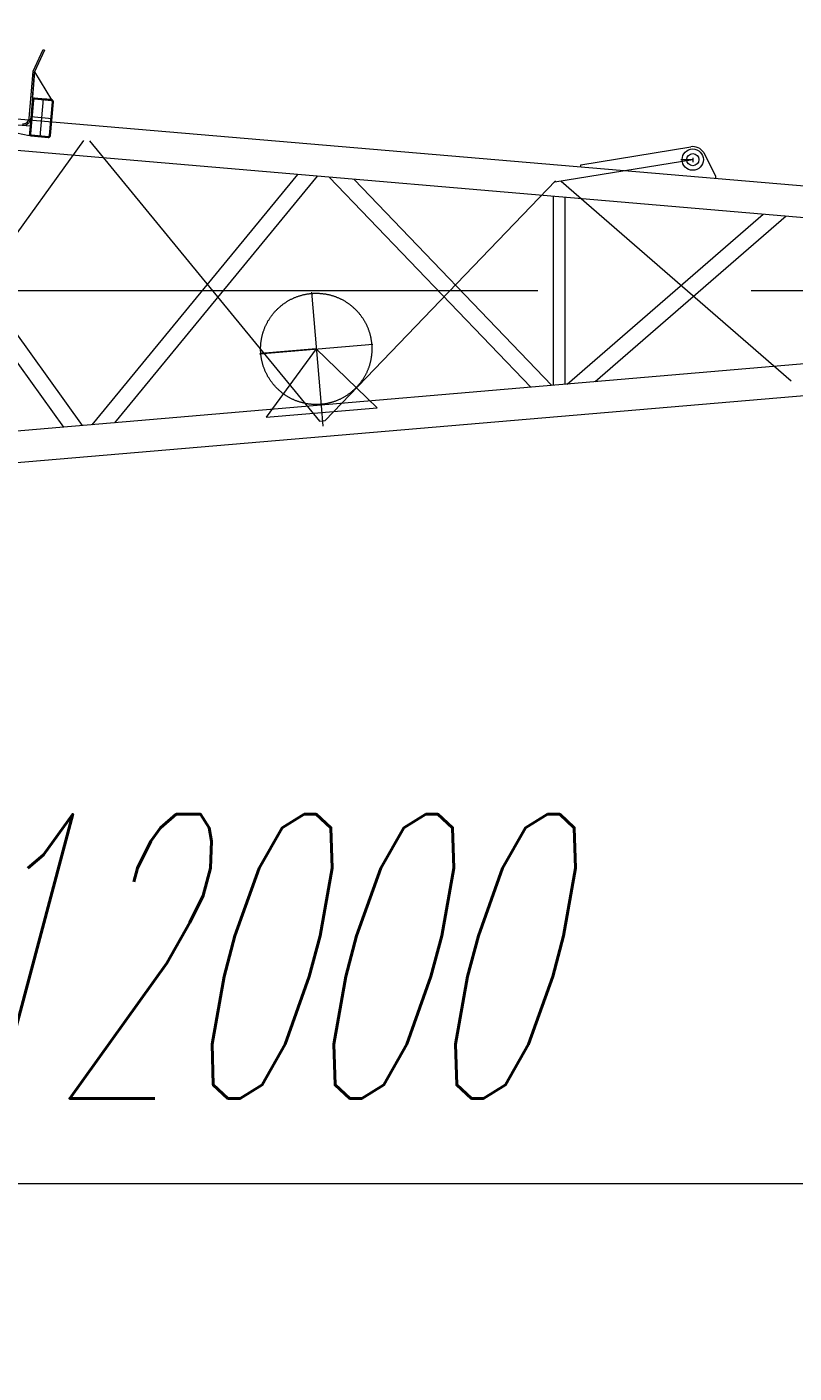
# Model space of a CAD drawing. Extents: x 8365 to 131642, y 1960 to 79602.
# Tile 78 of 121: x 97231 to 100472, y 5900 to 11584. Entities that reach past the tile are written whole.
import ezdxf
from ezdxf.enums import TextEntityAlignment as Align

# ---------------------------------------------------------------- set-up
doc = ezdxf.new("R2010")
doc.units = 0
doc.header["$LTSCALE"] = 100
doc.header["$MEASUREMENT"] = 0
doc.linetypes.add('CENTER', pattern=[50.5, 30, -9, 2.5, -9])
doc.layers.add('1', color=7, linetype='Continuous')
doc.layers.add('11', color=7, linetype='Continuous')
doc.styles.get("Standard").update_dxf_attribs({"font": 'txt', "bigfont": 'bigfont'})
doc.dimstyles.get("Standard").update_dxf_attribs({"dimtxt": 0.18, "dimasz": 0.18, "dimexe": 0.18, "dimexo": 0.0625, "dimgap": 0.09, "dimtad": 0, "dimtih": 1, "dimtoh": 1, "dimdec": 4, "dimzin": 0, "dimdsep": 46, "dimtxsty": 'Standard', "dimcen": 0.09, "dimadec": 0, "dimazin": 0, "dimtfac": 1, "dimtdec": 4, "dimtofl": 0, "dimtmove": 0, "dimatfit": 0, "dimfxl": 1, "dimtolj": 1, "dimtzin": 0, "dimarcsym": 0})

# ---------------------------------------------------------------- blocks, each defined once
blk = doc.blocks.new('*G15')
at = {"layer": '11', "color": 7, "linetype": 'Continuous', "lineweight": 9}
for p, q in [((104148.3, 10601.4), (92632.6, 11584.4)), ((97257.7, 11398), (97300.3, 11488.7)), ((97257.7, 11398), (97300.3, 11488.7)), ((97305.7, 11486.2), (97263.6, 11395.4)), ((97300.3, 11488.7), (97305.7, 11486.2)), ((102500.9, 10608.6), (92427, 11469.1)), ((97240.9, 11199.7), (97257.6, 11395.9)), ((97240.9, 11199.7), (97257.6, 11395.9)), ((97263.6, 11395.4), (97246.9, 11199.2)), ((97254.1, 11284.1), (97263.6, 11395.4)), ((97263.6, 11395.4), (97335.3, 11276.4)), ((97254.1, 11275.1), (97241.3, 11133.7)), ((97258.2, 11274.8), (97245.8, 11133.3)), ((97334.8, 11277.2), (97254.1, 11284.1)), ((97334.4, 11272.3), (97262.7, 11278.9)), ((97334.8, 11276.5), (97263.1, 11283.3)), ((97326.1, 11126.4), (97338.6, 11267.9)), ((97330.2, 11126), (97343, 11267.5)), ((96969.5, 11189.6), (97244.1, 11166.3)), ((97240.5, 11124.7), (96969.5, 11179.7)), ((97244.1, 11166.3), (97240.5, 11124.7)), ((96503.4, 11120.9), (97385, 9894.3)), ((97466.2, 9901.3), (96595.3, 11113.1)), ((97249.5, 11124.7), (97321.2, 11117.8)), ((97249.9, 11128.8), (97321.6, 11122.3)), ((99571.8, 11002.4), (100035.4, 11078.2)), ((100090.5, 11053.6), (100140.6, 10953.9)), ((99571.8, 10992.5), (99571.8, 11002.4)), ((98373.7, 10961.2), (97505, 9904.6)), ((97602.5, 9912.9), (98458.4, 10953.9)), ((98508.2, 10949.7), (99359.7, 10063)), ((99449.4, 10070.7), (98613.9, 10940.6)), ((100140.6, 10953.9), (100140.6, 10944)), ((99454.4, 10868.8), (99454.4, 10071.1)), ((99505.4, 10075.4), (99505.4, 10864.5)), ((99513.9, 10076.2), (100341.5, 10793.1)), ((100438.9, 10784.8), (99632.5, 10086.3)), ((102500.9, 10331.3), (92427, 9470.8)), ((92515.5, 9345.6), (103860.4, 10313.9))]:
    blk.add_line(p, q, dxfattribs=at)
at = {"layer": '11', "color": 7, "linetype": 'CENTER', "lineweight": 9}
for p, q in [((97299, 11280.3), (97285.3, 11120.9)), ((97337, 11196.7), (97247.3, 11204.4)), ((96498.2, 9751.8), (97470.8, 11105)), ((97494.7, 11103), (98467.3, 9920)), ((100044.5, 11031.6), (100044.5, 11013.9)), ((99461.7, 10930.5), (100044.3, 11023.9)), ((99994.3, 11024.9), (100044.3, 11023.9)), ((98491.2, 9922.1), (99463.8, 10934.8)), ((99487.8, 10932.7), (100460.3, 10090.3)), ((104440.3, 10470), (92320.3, 10470)), ((98432.9, 10464), (98473.8, 9985.7)), ((98214.2, 10204.4), (98692.5, 10245.3)), ((98453.4, 10224.8), (98219.2, 10204.8)), ((98453.4, 10224.8), (98242.2, 9935.8)), ((98710.5, 9975.8), (98453.4, 10224.8)), ((98242.2, 9935.8), (98710.5, 9975.8)), ((98473.8, 9985.7), (98481.3, 9898.6)), ((98467.3, 9920), (98491.2, 9922.1))]:
    blk.add_line(p, q, dxfattribs=at)
at = {"layer": '11', "color": 7, "linetype": 'Continuous', "lineweight": 9}
for points in [[(97257.6, 11395.9), (97257.7, 11396.2), (97257.7, 11396.4), (97257.7, 11396.6), (97257.7, 11396.8), (97257.7, 11397), (97257.7, 11397.2), (97257.7, 11397.4), (97257.7, 11397.6), (97257.7, 11397.8), (97257.7, 11398)], [(97257.6, 11395.9), (97257.7, 11396.2), (97257.7, 11396.4), (97257.7, 11396.6), (97257.7, 11396.8), (97257.7, 11397), (97257.7, 11397.2), (97257.7, 11397.4), (97257.7, 11397.6), (97257.7, 11397.8), (97257.7, 11398)], [(97263.1, 11283.3), (97261.8, 11283.4), (97260.5, 11283.2), (97259.1, 11282.8), (97257.9, 11282.1), (97256.8, 11281.3), (97255.8, 11280.2), (97255.1, 11279), (97254.5, 11277.7), (97254.2, 11276.4), (97254.1, 11275.1)], [(97262.7, 11278.9), (97262.1, 11278.9), (97261.4, 11278.8), (97260.7, 11278.6), (97260.1, 11278.2), (97259.5, 11277.8), (97259.1, 11277.3), (97258.7, 11276.7), (97258.4, 11276.1), (97258.3, 11275.4), (97258.2, 11274.8)], [(97338.6, 11267.9), (97338.6, 11268.5), (97338.5, 11269.2), (97338.3, 11269.8), (97337.9, 11270.5), (97337.5, 11271), (97337, 11271.5), (97336.4, 11271.9), (97335.7, 11272.2), (97335.1, 11272.3), (97334.4, 11272.3)], [(97343, 11267.5), (97343.1, 11268.8), (97342.9, 11270.1), (97342.5, 11271.4), (97341.8, 11272.7), (97341, 11273.8), (97339.9, 11274.8), (97338.7, 11275.5), (97337.4, 11276.1), (97336.1, 11276.4), (97334.8, 11276.5)], [(97241.3, 11133.7), (97241.3, 11132.4), (97241.4, 11131), (97241.9, 11129.7), (97242.5, 11128.4), (97243.4, 11127.3), (97244.4, 11126.4), (97245.6, 11125.6), (97246.9, 11125.1), (97248.2, 11124.8), (97249.5, 11124.7)], [(97245.8, 11133.3), (97245.8, 11132.6), (97245.8, 11132), (97246.1, 11131.3), (97246.4, 11130.7), (97246.8, 11130.1), (97247.3, 11129.6), (97247.9, 11129.3), (97248.6, 11129), (97249.2, 11128.8), (97249.9, 11128.8)], [(97321.2, 11117.8), (97322.5, 11117.8), (97323.9, 11118), (97325.2, 11118.4), (97326.4, 11119), (97327.6, 11119.9), (97328.5, 11120.9), (97329.3, 11122.1), (97329.8, 11123.4), (97330.1, 11124.7), (97330.2, 11126)], [(97321.6, 11122.3), (97322.3, 11122.3), (97322.9, 11122.4), (97323.6, 11122.6), (97324.2, 11122.9), (97324.8, 11123.3), (97325.2, 11123.8), (97325.6, 11124.4), (97325.9, 11125.1), (97326, 11125.7), (97326.1, 11126.4)]]:
    blk.add_lwpolyline(points, dxfattribs=at)
for radius in [45, 25.5]:
    blk.add_circle((100044.3, 11023.9), radius, dxfattribs=at)
at = {"layer": '11', "color": 7, "linetype": 'CENTER', "lineweight": 9}
blk.add_circle((98453.4, 10224.8), 235, dxfattribs=at)
at = {"layer": '11', "color": 7, "linetype": 'Continuous', "lineweight": 9}
for centre, radius, start, end in [((97214, 11201.9), 33, -94.8799, -4.8636), ((97214, 11202), 27, -94.8744, -4.8733), ((97214, 11202), 27, -94.8744, -4.8733), ((100044.3, 11023.9), 55, 32.772, 99.2996)]:
    blk.add_arc(centre, radius, start, end, dxfattribs=at)
blk = doc.blocks.new('*D133')
at = {"layer": '1', "color": 7, "linetype": 'Continuous', "lineweight": 9}
for p, q in [((104320.4, 5900), (104320.4, 9670)), ((91754.7, 7265.7), (92886, 6134.3)), ((104320.4, 6700), (103354.4, 6958.8)), ((92320.4, 6700), (104320.4, 6700)), ((104320.4, 6700), (103354.4, 6441.2))]:
    blk.add_line(p, q, dxfattribs=at)
at = {"layer": '1', "color": 7, "linetype": 'Continuous', "lineweight": 9, "oblique": 15, "width": 0.5}
blk.add_text('12000', height=1200, dxfattribs=at).set_placement((96820.4, 6700), align=Align.BOTTOM_LEFT)

msp = doc.modelspace()

# ---------------------------------------------------------------- block references
at = {"color": 7, "linetype": 'Continuous', "lineweight": 9}
msp.add_blockref('*G15', (0, 0), dxfattribs=at)

# ---------------------------------------------------------------- dimensions: what is measured, and where the dimension line sits
at = {"layer": '1', "color": 7, "linetype": 'Continuous', "lineweight": 9}
dim = msp.add_linear_dim(base=(92320.35597, 6700), p1=(92320.35597, 6700), p2=(104320.35587, 9669.96339), text='12000', dimstyle='Standard', dxfattribs=at)
dim.commit()
dim.dimension.update_dxf_attribs({"geometry": '*D133', "text_midpoint": (98320.35592, 6700)})

doc.saveas('drawing.dxf')
